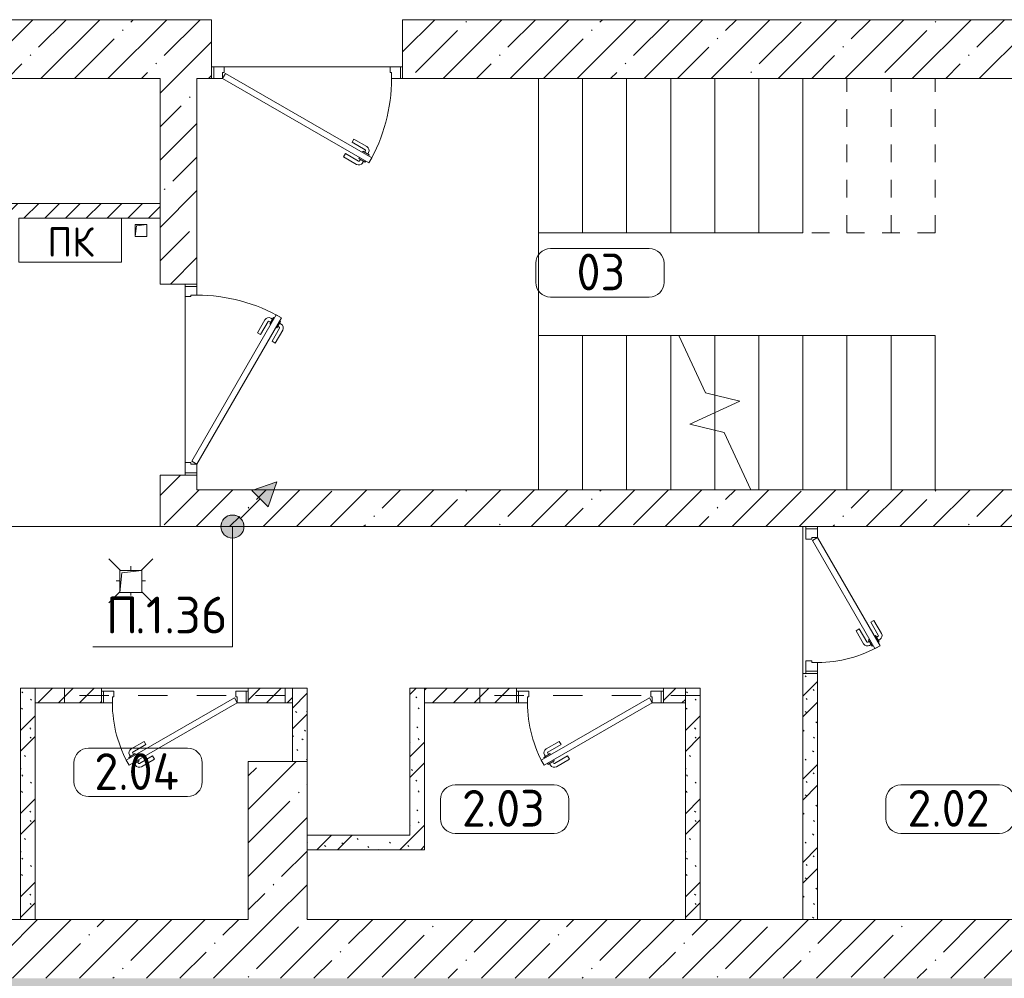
# Model space of a CAD drawing. Header units: millimetres. Extents: x -32229 to 169101, y -13689 to 125138.
# Tile 12 of 202: x -2296 to 4406, y 35975 to 42500. Entities that reach past the tile are written whole.
import ezdxf

# ---------------------------------------------------------------- set-up
doc = ezdxf.new("R2010")
doc.units = ezdxf.units.MM
for name, pattern in [('2_Пунктир_ 0_6 мм', [240, 120, -120]), ('3_ Штрих_ 1 х 1 мм', [400, 200, -200]), ('ADSK_Сверху', [900, 600, -300]), ('Штриховая', [1000, 600, -400])]:
    doc.linetypes.add(name, pattern=pattern)
for name, color, linetype, lineweight in [('A-____-NOTE-TEXT', 5, 'Continuous', 18), ('A-AREA-____-IDEN', 7, 'Continuous', 9), ('A-DETL-____-THIN', 7, 'Continuous', 9), ('A-DOOR-____-MCUT', 7, 'Continuous', 9), ('A-DOOR-____-OTLN', 7, 'Continuous', 18), ('A-DOOR-FRAM-MCUT', 7, 'Continuous', 9), ('A-FLOR-____-OTLN', 7, 'Continuous', 18), ('A-FLOR-____-PATT', 7, 'Continuous', 40), ('A-WALL-____-MCUT', 7, 'Continuous', 40), ('A-WALL-____-PATT', 7, 'Continuous', 40), ('G-____-____-TEXT', 7, 'Continuous', 9), ('I-WALL-____-MCUT', 7, 'Continuous', 40), ('M-EQPM-____-OTLN', 7, 'Continuous', 18), ('P-SANR-FIXT-OTLN', 7, 'Continuous', 18), ('S-BEAM-____-OTLN', 7, 'Continuous', 18), ('S-COLS-____-MCUT', 7, 'Continuous', 40), ('S-COLS-____-OTLN', 7, 'Continuous', 18), ('S-STRS-____-MBND', 7, 'ADSK_Сверху', 18), ('S-STRS-____-OTLN', 7, 'Continuous', 18)]:
    doc.layers.add(name, color=color, linetype=linetype, lineweight=lineweight)
doc.layers.add('A-DETL-____-OTLN', color=7, linetype='Continuous', lineweight=9, true_color=0x00a600)
doc.styles.add('GOST Common', font='GOST_Common.ttf', dxfattribs={"height": 200})
doc.styles.add('GOST Common_5', font='GOST_Common.ttf', dxfattribs={"height": 250})
doc.styles.add('ISOCPEUR', font='isocpeur.ttf', dxfattribs={"height": 250})
pattern_1 = [(45, (0, 0), (-228.0985, 228.0985), []), (45, (228.1, 0), (-228.0985, 228.0985), [403.225, -80.645, 6.706, -73.939])]
pattern_2 = [(45, (0, 0), (-70.71068, 70.71068), [])]
pattern_3 = [(135, (300.56, 377.28), (-565.6854, 6e-14), [10, -790]), (135, (349.8, 474.73), (-565.6854, 6e-14), [10, -790]), (135, (423.93, 473.06), (-565.6854, 6e-14), [10, -790]), (135, (229.92, 447.9), (-565.6854, 6e-14), [10, -790]), (135, (155.08, 447.9), (-565.6854, 6e-14), [10, -790]), (135, (114.9, 369.03), (-565.6854, 6e-14), [10, -790]), (135, (132.43, 285.8), (-565.6854, 6e-14), [10, -790]), (135, (214.66, 322), (-565.6854, 6e-14), [10, -790]), (135, (198.16, 261.88), (-565.6854, 6e-14), [10, -790]), (135, (45.2, 272.9), (-565.6854, 6e-14), [10, -790]), (135, (42.32, 336.16), (-565.6854, 6e-14), [10, -790]), (135, (92.26, 192.24), (-565.6854, 6e-14), [10, -790]), (135, (7.07, 149.2), (-565.6854, 6e-14), [10, -790]), (135, (80.6, 95.1), (-565.6854, 6e-14), [10, -790]), (135, (79.53, 36.94), (-565.6854, 6e-14), [10, -790]), (135, (153.87, 74.56), (-565.6854, 6e-14), [10, -790]), (135, (228.35, 124.8), (-565.6854, 6e-14), [10, -790]), (135, (279.75, 180.4), (-565.6854, 6e-14), [10, -790]), (135, (282.9, 31.63), (-565.6854, 6e-14), [10, -790]), (135, (377.38, 53.45), (-565.6854, 6e-14), [10, -790]), (135, (352.28, 102.7), (-565.6854, 6e-14), [10, -790]), (135, (354.05, 0), (-565.6854, 6e-14), [10, -790]), (135, (553.23, 16.45), (-565.6854, 6e-14), [10, -790]), (135, (542.38, 63.45), (-565.6854, 6e-14), [10, -790]), (135, (536.58, 239.3), (-565.6854, 6e-14), [10, -790]), (135, (475.85, 203.9), (-565.6854, 6e-14), [10, -790]), (135, (475.85, 316.54), (-565.6854, 6e-14), [10, -790]), (135, (520.8, 408.7), (-565.6854, 6e-14), [10, -790]), (135, (551.1, 470.8), (-565.6854, 6e-14), [10, -790]), (135, (235.25, 537.93), (-565.6854, 6e-14), [10, -790]), (135, (407.25, 547.65), (-565.6854, 6e-14), [10, -790]), (135, (94.5, 558.6), (-565.6854, 6e-14), [10, -790]), (135, (46.4, 532.3), (-565.6854, 6e-14), [10, -790]), (135, (85.56, 465.04), (-565.6854, 6e-14), [10, -790]), (135, (355.53, 181.14), (-565.6854, 6e-14), [10, -790]), (135, (362.23, 243.6), (-565.6854, 6e-14), [10, -790]), (135, (413.45, 344.1), (-565.6854, 6e-14), [10, -790]), (135, (286.3, 273.25), (-565.6854, 6e-14), [10, -790]), (135, (423.02, 263.72), (-565.6854, 6e-14), [10, -790]), (135, (162.94, 190.2), (-565.6854, 6e-14), [10, -790]), (135, (470.25, 120.93), (-565.6854, 6e-14), [10, -790]), (135, (484.48, 9.78), (-565.6854, 6e-14), [10, -790]), (45, (0, 212.13), (-565.6854, 0), []), (45, (212.13, 0), (-565.6854, 0), []), (45, (353.55, 0), (-565.6854, 0), []), (45, (0, 353.55), (-565.6854, 0), [])]

# ---------------------------------------------------------------- blocks, each defined once
blk = doc.blocks.new('АР_Дверь однопольная - 1000х2100h_850__Кладовая-4751203--01 ЭМ')
at = {"layer": 'A-DOOR-____-MCUT', "color": 253, "lineweight": 13, "true_color": 0xaaaaaa}
for p, q in [((311.1, 475), (-425, 50)), ((331.1, 440.4), (311.1, 475)), ((-405, 15.4), (331.1, 440.4)), ((-425, 50), (-405, 15.4))]:
    blk.add_line(p, q, dxfattribs=at)
at = {"layer": 'A-DOOR-____-OTLN', "color": 253, "lineweight": 5, "true_color": 0xaaaaaa}
for p, q in [((138.9, 433.3), (227.7, 484.6)), ((285.5, 469.4), (242.2, 444.4)), ((274.6, 463.2), (268.6, 473.6)), ((289.5, 462.5), (285.5, 469.4)), ((151.4, 411.7), (138.9, 433.3)), ((151.4, 411.7), (240.2, 462.9)), ((242.2, 444.4), (246.2, 437.5)), ((253, 450.7), (247, 461.1)), ((270.2, 395.9), (266.2, 402.9)), ((313.5, 420.9), (270.2, 395.9)), ((281, 402.2), (287, 391.8)), ((302.6, 414.7), (308.7, 404.3)), ((309.5, 427.9), (313.5, 420.9)), ((196.4, 333.7), (285.2, 385)), ((208.9, 312.1), (297.7, 363.3)), ((196.4, 333.7), (208.9, 312.1))]:
    blk.add_line(p, q, dxfattribs=at)
for centre, radius, start, end in [((242.7, 458.6), 30, 30, 120), ((-425, 50), 850, 360, 30), ((242.7, 458.6), 4.99, 30, 120), ((282.7, 389.3), 30, 300, 30), ((282.7, 389.3), 4.99, 300, 30)]:
    blk.add_arc(centre, radius, start, end, dxfattribs=at)
at = {"layer": 'A-DOOR-FRAM-MCUT', "color": 253, "lineweight": 13, "true_color": 0xaaaaaa}
for p, q in [((-485, 50), (-500, 50)), ((-425, 50), (-485, 50)), ((-485, 50), (-485, -30)), ((-425, 10), (-425, 50)), ((-415, 10), (-425, 10)), ((-415, -30), (-415, 10)), ((425, 10), (415, 10)), ((415, 10), (415, -30)), ((485, 50), (425, 50)), ((425, 50), (425, 10)), ((485, -30), (485, 50)), ((485, 50), (500, 50)), ((-485, -30), (-500, -30)), ((-485, -30), (-415, -30)), ((415, -30), (485, -30)), ((485, -30), (500, -30))]:
    blk.add_line(p, q, dxfattribs=at)
blk = doc.blocks.new('АР_Дверь однопольная - 1000х2100h_850__Кладовая-7382982--01 ЭМ')
at = {"layer": 'A-DOOR-____-MCUT', "color": 253, "lineweight": 13, "true_color": 0xaaaaaa}
for p, q in [((311.1, 475), (-425, 50)), ((331.1, 440.4), (311.1, 475)), ((-405, 15.4), (331.1, 440.4)), ((-425, 50), (-405, 15.4))]:
    blk.add_line(p, q, dxfattribs=at)
at = {"layer": 'A-DOOR-____-OTLN', "color": 253, "lineweight": 5, "true_color": 0xaaaaaa}
for p, q in [((138.9, 433.3), (227.7, 484.6)), ((285.5, 469.4), (242.2, 444.4)), ((274.6, 463.2), (268.6, 473.6)), ((289.5, 462.5), (285.5, 469.4)), ((151.4, 411.7), (138.9, 433.3)), ((151.4, 411.7), (240.2, 462.9)), ((242.2, 444.4), (246.2, 437.5)), ((253, 450.7), (247, 461.1)), ((270.2, 395.9), (266.2, 402.9)), ((313.5, 420.9), (270.2, 395.9)), ((281, 402.2), (287, 391.8)), ((302.6, 414.7), (308.7, 404.3)), ((309.5, 427.9), (313.5, 420.9)), ((196.4, 333.7), (285.2, 385)), ((208.9, 312.1), (297.7, 363.3)), ((196.4, 333.7), (208.9, 312.1))]:
    blk.add_line(p, q, dxfattribs=at)
for centre, radius, start, end in [((242.7, 458.6), 30, 30, 120), ((-425, 50), 850, 360, 30), ((242.7, 458.6), 4.99, 30, 120), ((282.7, 389.3), 30, 300, 30), ((282.7, 389.3), 4.99, 300, 30)]:
    blk.add_arc(centre, radius, start, end, dxfattribs=at)
at = {"layer": 'A-DOOR-FRAM-MCUT', "color": 253, "lineweight": 13, "true_color": 0xaaaaaa}
for p, q in [((-485, 50), (-500, 50)), ((-425, 50), (-485, 50)), ((-485, 50), (-485, -30)), ((-425, 10), (-425, 50)), ((-415, 10), (-425, 10)), ((-415, -30), (-415, 10)), ((425, 10), (415, 10)), ((415, 10), (415, -30)), ((485, 50), (425, 50)), ((425, 50), (425, 10)), ((485, -30), (485, 50)), ((485, 50), (500, 50)), ((-485, -30), (-500, -30)), ((-485, -30), (-415, -30)), ((415, -30), (485, -30)), ((485, -30), (500, -30))]:
    blk.add_line(p, q, dxfattribs=at)
blk = doc.blocks.new('АР_Канал вертикальный прямоугольный - ПК-3224475--01 ЭМ')
at = {"layer": 'M-EQPM-____-OTLN', "color": 253, "lineweight": 13, "true_color": 0xaaaaaa}
for p, q in [((350, 150), (-350, 150)), ((-350, 150), (-350, -150)), ((-350, -150), (-350, 150)), ((-350, 150), (350, 150)), ((350, -150), (350, 150)), ((350, 150), (350, -150)), ((-350, -150), (350, -150)), ((350, -150), (-350, -150))]:
    blk.add_line(p, q, dxfattribs=at)
blk = doc.blocks.new('АР_Канал вертикальный прямоугольный - ВК-5403405--01 ЭМ')
at = {"layer": 'M-EQPM-____-OTLN', "color": 253, "lineweight": 13, "true_color": 0xaaaaaa}
for p, q in [((75, 75), (-75, 75)), ((-75, 75), (-75, -75)), ((75, 75), (-75, 75)), ((-75, 75), (-75, -75)), ((-75, -75), (-75, 75)), ((-75, 75), (75, 75)), ((-60, 60), (75, 75)), ((-60, 60), (75, 75)), ((75, -75), (75, 75)), ((75, 75), (75, -75)), ((-75, -75), (-60, 60)), ((-75, -75), (-60, 60)), ((-75, -75), (75, -75)), ((75, -75), (-75, -75))]:
    blk.add_line(p, q, dxfattribs=at)
blk = doc.blocks.new('АР_Дверь однопольная - 1300х2100h_лест__лифт_ холл-4828648--01 ЭМ')
at = {"layer": 'A-DOOR-____-MCUT', "color": 253, "lineweight": 13, "true_color": 0xaaaaaa}
for p, q in [((-420.9, 775), (-440.9, 740.4)), ((-440.9, 740.4), (555, 165.4)), ((575, 200), (-420.9, 775)), ((555, 165.4), (575, 200))]:
    blk.add_line(p, q, dxfattribs=at)
at = {"layer": 'A-DOOR-____-OTLN', "color": 253, "lineweight": 5, "true_color": 0xaaaaaa}
for p, q in [((-399.3, 762.5), (-395.3, 769.4)), ((-395.3, 769.4), (-352, 744.4)), ((-384.5, 763.2), (-378.4, 773.6)), ((-362.8, 750.7), (-356.8, 761.1)), ((-352, 744.4), (-356, 737.5)), ((-261.2, 711.7), (-350, 762.9)), ((-248.7, 733.3), (-337.5, 784.6)), ((-419.3, 727.9), (-423.3, 720.9)), ((-423.3, 720.9), (-380, 695.9)), ((-412.5, 714.7), (-418.5, 704.3)), ((-390.8, 702.2), (-396.8, 691.8)), ((-306.2, 633.7), (-395, 685)), ((-380, 695.9), (-376, 702.9)), ((-261.2, 711.7), (-248.7, 733.3)), ((-318.7, 612.1), (-407.5, 663.3)), ((-306.2, 633.7), (-318.7, 612.1))]:
    blk.add_line(p, q, dxfattribs=at)
for centre, radius, start, end in [((575, 200), 1150, 150, 180), ((-352.5, 758.6), 30, 60, 150), ((-352.5, 758.6), 4.99, 60, 150), ((-392.5, 689.3), 30, 150, 240), ((-392.5, 689.3), 4.99, 150, 240)]:
    blk.add_arc(centre, radius, start, end, dxfattribs=at)
at = {"layer": 'A-DOOR-FRAM-MCUT', "color": 253, "lineweight": 13, "true_color": 0xaaaaaa}
for p, q in [((-635, 200), (-650, 200)), ((-575, 200), (-635, 200)), ((-635, 200), (-635, 120)), ((-575, 160), (-575, 200)), ((-565, 160), (-575, 160)), ((-565, 120), (-565, 160)), ((575, 160), (565, 160)), ((565, 160), (565, 120)), ((635, 200), (575, 200)), ((575, 200), (575, 160)), ((635, 120), (635, 200)), ((635, 200), (650, 200)), ((-635, 120), (-650, 120)), ((-635, 120), (-565, 120)), ((565, 120), (635, 120)), ((635, 120), (650, 120))]:
    blk.add_line(p, q, dxfattribs=at)
blk = doc.blocks.new('АР_Дверь однопольная - 1300х2100h_лест__лифт_ холл-4751208--01 ЭМ')
at = {"layer": 'A-DOOR-____-MCUT', "color": 253, "lineweight": 13, "true_color": 0xaaaaaa}
for p, q in [((-420.9, 700), (-440.9, 665.4)), ((575, 125), (-420.9, 700)), ((-440.9, 665.4), (555, 90.4)), ((555, 90.4), (575, 125))]:
    blk.add_line(p, q, dxfattribs=at)
at = {"layer": 'A-DOOR-____-OTLN', "color": 253, "lineweight": 5, "true_color": 0xaaaaaa}
for p, q in [((-399.3, 687.5), (-395.3, 694.4)), ((-395.3, 694.4), (-352, 669.4)), ((-384.5, 688.2), (-378.4, 698.6)), ((-362.8, 675.7), (-356.8, 686.1)), ((-261.2, 636.7), (-350, 687.9)), ((-248.7, 658.3), (-337.5, 709.6)), ((-419.3, 652.9), (-423.3, 645.9)), ((-423.3, 645.9), (-380, 620.9)), ((-412.5, 639.7), (-418.5, 629.3)), ((-390.8, 627.2), (-396.8, 616.8)), ((-306.2, 558.7), (-395, 610)), ((-380, 620.9), (-376, 627.9)), ((-352, 669.4), (-356, 662.5)), ((-261.2, 636.7), (-248.7, 658.3)), ((-318.7, 537.1), (-407.5, 588.3)), ((-306.2, 558.7), (-318.7, 537.1))]:
    blk.add_line(p, q, dxfattribs=at)
for centre, radius, start, end in [((575, 125), 1150, 150, 180), ((-352.5, 683.6), 30, 60, 150), ((-352.5, 683.6), 4.99, 60, 150), ((-392.5, 614.3), 30, 150, 240), ((-392.5, 614.3), 4.99, 150, 240)]:
    blk.add_arc(centre, radius, start, end, dxfattribs=at)
at = {"layer": 'A-DOOR-FRAM-MCUT', "color": 253, "lineweight": 13, "true_color": 0xaaaaaa}
for p, q in [((-635, 125), (-650, 125)), ((-575, 125), (-635, 125)), ((-635, 125), (-635, 45)), ((-575, 85), (-575, 125)), ((-565, 85), (-575, 85)), ((-565, 45), (-565, 85)), ((575, 85), (565, 85)), ((565, 85), (565, 45)), ((635, 125), (575, 125)), ((575, 125), (575, 85)), ((635, 45), (635, 125)), ((635, 125), (650, 125)), ((-635, 45), (-650, 45)), ((-635, 45), (-565, 45)), ((565, 45), (635, 45)), ((635, 45), (650, 45))]:
    blk.add_line(p, q, dxfattribs=at)
blk = doc.blocks.new('АР_Канал вертикальный прямоугольный - АПТ-5386077--01 ЭМ')
at = {"layer": 'M-EQPM-____-OTLN', "color": 253, "lineweight": 13, "true_color": 0xaaaaaa}
for p, q in [((40, 40), (-40, 40)), ((-40, 40), (-40, -40)), ((40, 40), (-40, 40)), ((-40, 40), (-40, -40)), ((-40, -40), (-40, 40)), ((-40, 40), (40, 40)), ((-40, -40), (-32, 32)), ((-40, -40), (-32, 32)), ((-32, 32), (40, 40)), ((-32, 32), (40, 40)), ((40, -40), (40, 40)), ((40, 40), (40, -40)), ((-40, -40), (40, -40)), ((40, -40), (-40, -40))]:
    blk.add_line(p, q, dxfattribs=at)
blk = doc.blocks.new('АР_Трап - 100-100-V65--01 ЭМ')
at = {"layer": 'P-SANR-FIXT-OTLN', "color": 253, "lineweight": 13, "true_color": 0xaaaaaa}
for p, q in [((-70, 70), (-150, 150)), ((70, 70), (150, 150)), ((0, 70), (0, 100)), ((-100, 0), (-75, 0)), ((75, 0), (100, 0)), ((-75, -75), (-150, -150)), ((0, -100), (0, -80)), ((75, -75), (150, -150))]:
    blk.add_line(p, q, dxfattribs=at)
blk = doc.blocks.new('АР_Перемычка - 100_Уx1_75x5__250-250-6683530--01 ЭМ')
at = {"layer": 'S-BEAM-____-OTLN', "color": 9, "linetype": '3_ Штрих_ 1 х 1 мм', "lineweight": 15, "true_color": 0xc4c4c4}
for p, q in [((-750, 50), (-750, -50)), ((750, 50), (750, -50)), ((-750, 0), (750, 0))]:
    blk.add_line(p, q, dxfattribs=at)
blk = doc.blocks.new('Наметкина 10_РД_АР_П_отсоединено_rvt-1--01 ЭМ')
at = {"layer": 'A-FLOR-____-PATT', "lineweight": 5, "true_color": 0xaaaaaa}
h = blk.add_hatch(dxfattribs=at)
h.set_pattern_fill('FP_1', color=253, style=0, pattern_type=2)
h.set_pattern_definition(pattern_1)
h.paths.add_polyline_path([(4524.4, 28050), (16035.3, 28050), (16035.3, 35975), (-15864.7, 35975), (-15864.7, 28050), (-3500.5, 28050)])
at = {"layer": 'A-WALL-____-PATT', "lineweight": 5, "true_color": 0xaaaaaa}
h = blk.add_hatch(dxfattribs=at)
h.set_pattern_fill('FP_1', color=253, style=0, pattern_type=2)
h.set_pattern_definition(pattern_1)
h.paths.add_polyline_path([(4985.3, 42100), (5035.3, 42100), (5035.3, 42500), (4805.3, 42500), (4805.3, 42100)])
h.paths.add_polyline_path([(-5229, 42100), (-989.7, 42100), (-989.7, 42500), (-5514.7, 42500), (-5514.7, 42100)])
h.paths.add_polyline_path([(4605.3, 42100), (4605.3, 42500), (310.3, 42500), (310.3, 42100), (4524.4, 42100)])
h = blk.add_hatch(dxfattribs=at)
h.set_pattern_fill('FP_1', color=253, style=0, pattern_type=2)
h.set_pattern_definition(pattern_1)
h.paths.add_polyline_path([(-1339.7, 39300), (-1089.7, 39300), (-1089.7, 39400), (-1339.7, 39400), (-1339.7, 39310.2)])
h.paths.add_polyline_path([(-1089.7, 40700), (-1089.7, 42100), (-1339.7, 42100), (-1339.7, 40700)])
h = blk.add_hatch(dxfattribs=at)
h.set_pattern_fill('FP_8', color=253, style=0, pattern_type=2)
h.set_pattern_definition(pattern_2)
h.paths.add_polyline_path([(-2101.7, 41150), (-1339.7, 41150), (-1339.7, 41250), (-2639.7, 41250), (-2639.7, 41150), (-2301.6, 41150)])
h = blk.add_hatch(dxfattribs=at)
h.set_pattern_fill('FP_1', color=253, style=0, pattern_type=2)
h.set_pattern_definition(pattern_1)
h.paths.add_polyline_path([(4524.4, 39050), (5035.3, 39050), (5035.3, 39300), (-1339.7, 39300), (-1339.7, 39050), (3135.3, 39050)])
h = blk.add_hatch(dxfattribs=at)
h.set_pattern_fill('FP_6', color=253, style=0, pattern_type=2)
h.set_pattern_definition(pattern_3)
h.paths.add_polyline_path([(3135.3, 36375), (3135.3, 38050), (3035.3, 38050), (3035.3, 36375)])
h = blk.add_hatch(dxfattribs=at)
h.set_pattern_fill('FP_6', color=253, style=0, pattern_type=2)
h.set_pattern_definition(pattern_3)
h.paths.add_polyline_path([(-2189.7, 36375), (-2189.7, 37950), (-2289.7, 37950), (-2289.7, 36375)])
h = blk.add_hatch(dxfattribs=at)
h.set_pattern_fill('FP_8', color=253, style=0, pattern_type=2)
h.set_pattern_definition(pattern_2)
h.paths.add_polyline_path([(-1739.7, 37850), (-1739.7, 37950), (-2189.7, 37950), (-2189.7, 37850)])
h.paths.add_polyline_path([(-439.7, 37850), (-439.7, 37950), (-739.7, 37950), (-739.7, 37850)])
h = blk.add_hatch(dxfattribs=at)
h.set_pattern_fill('FP_6', color=253, style=0, pattern_type=2)
h.set_pattern_definition(pattern_3)
h.paths.add_polyline_path([(-339.7, 37450), (-339.7, 37950), (-439.7, 37950), (-439.7, 37450)])
h = blk.add_hatch(dxfattribs=at)
h.set_pattern_fill('FP_6', color=253, style=0, pattern_type=2)
h.set_pattern_definition(pattern_3)
h.paths.add_polyline_path([(460.3, 36850), (460.3, 37950), (360.3, 37950), (360.3, 36850)])
h = blk.add_hatch(dxfattribs=at)
h.set_pattern_fill('FP_8', color=253, style=0, pattern_type=2)
h.set_pattern_definition(pattern_2)
h.paths.add_polyline_path([(1085.3, 37850), (1085.3, 37950), (460.3, 37950), (460.3, 37850), (512, 37850)])
h.paths.add_polyline_path([(2235.3, 37850), (2235.3, 37950), (2085.3, 37950), (2085.3, 37850)])
h = blk.add_hatch(dxfattribs=at)
h.set_pattern_fill('FP_6', color=253, style=0, pattern_type=2)
h.set_pattern_definition(pattern_3)
h.paths.add_polyline_path([(2235.3, 36375), (2335.3, 36375), (2335.3, 37950), (2235.3, 37950), (2235.3, 36850)])
h = blk.add_hatch(dxfattribs=at)
h.set_pattern_fill('FP_6', color=253, style=0, pattern_type=2)
h.set_pattern_definition(pattern_3)
h.paths.add_polyline_path([(-339.7, 36850), (360.3, 36850), (360.3, 36950), (-339.7, 36950)])
h = blk.add_hatch(dxfattribs=at)
h.set_pattern_fill('FP_1', color=253, style=0, pattern_type=2)
h.set_pattern_definition(pattern_1)
h.paths.add_polyline_path([(4524.4, 35975), (5035.3, 35975), (5035.3, 36375), (-13164.7, 36375), (-13164.7, 35975), (-3500.5, 35975)])
at = {"layer": 'S-COLS-____-OTLN', "lineweight": 5, "true_color": 0xaaaaaa}
h = blk.add_hatch(dxfattribs=at)
h.set_pattern_fill('FP_1', color=253, style=0, pattern_type=2)
h.set_pattern_definition(pattern_1)
h.paths.add_polyline_path([(-339.7, 36375), (-339.7, 37450), (-739.7, 37450), (-739.7, 36375)])
at = {"layer": 'A-FLOR-____-OTLN', "color": 253, "lineweight": 13, "true_color": 0xaaaaaa}
for p, q in [((-974.7, 42180), (-989.7, 42180)), ((-989.7, 42180), (-974.7, 42180)), ((225.3, 42180), (-904.7, 42180)), ((-904.7, 42180), (225.3, 42180)), ((310.3, 42180), (295.3, 42180)), ((295.3, 42180), (310.3, 42180)), ((1235.3, 40350), (1235.3, 42100)), ((-1169.7, 40700), (-1169.7, 40685)), ((-1169.7, 40685), (-1169.7, 40700)), ((-1169.7, 40615), (-1169.7, 39485)), ((-1169.7, 39485), (-1169.7, 40615)), ((-1169.7, 39415), (-1169.7, 39400)), ((-1169.7, 39400), (-1169.7, 39415)), ((3035.3, 39050), (3035.3, 38050)), ((3035.3, 38050), (3035.3, 39050)), ((-739.7, 37950), (-1739.7, 37950)), ((-1739.7, 37950), (-739.7, 37950)), ((2085.3, 37950), (1085.3, 37950)), ((1085.3, 37950), (2085.3, 37950))]:
    blk.add_line(p, q, dxfattribs=at)
at = {"layer": 'A-WALL-____-MCUT', "color": 253, "lineweight": 13, "true_color": 0xaaaaaa}
for p, q in [((-989.7, 42500), (-5514.7, 42500)), ((-989.7, 42100), (-989.7, 42500)), ((4605.3, 42500), (310.3, 42500)), ((310.3, 42500), (310.3, 42100)), ((-5114.7, 42100), (-1339.7, 42100)), ((-1339.7, 42100), (-1339.7, 40700)), ((-1089.7, 42100), (-989.7, 42100)), ((-1089.7, 40700), (-1089.7, 42100)), ((310.3, 42100), (4605.3, 42100)), ((-1339.7, 40700), (-1089.7, 40700)), ((-1339.7, 39400), (-1339.7, 39300)), ((-1089.7, 39400), (-1339.7, 39400)), ((-1089.7, 39300), (-1089.7, 39400)), ((-1339.7, 39300), (-1339.7, 39050)), ((4815.3, 39300), (-1089.7, 39300)), ((-1339.7, 39050), (5035.3, 39050)), ((-739.7, 36375), (-5114.7, 36375)), ((5035.3, 36375), (-339.7, 36375))]:
    blk.add_line(p, q, dxfattribs=at)
at = {"layer": 'A-WALL-____-MCUT', "color": 253, "lineweight": 15, "true_color": 0xaaaaaa}
for p, q in [((-2189.7, 37950), (-2189.7, 37850)), ((460.3, 37950), (460.3, 37850))]:
    blk.add_line(p, q, dxfattribs=at)
at = {"layer": 'I-WALL-____-MCUT', "color": 253, "lineweight": 13, "true_color": 0xaaaaaa}
for p, q in [((-1339.7, 41250), (-2639.7, 41250)), ((-1339.7, 41150), (-1339.7, 41250)), ((-1601.6, 41150), (-1339.7, 41150)), ((3035.3, 38050), (3035.3, 36375)), ((3135.3, 38050), (3035.3, 38050)), ((3135.3, 36375), (3135.3, 38050)), ((-2289.7, 37950), (-2289.7, 36375)), ((-2189.7, 37950), (-2289.7, 37950)), ((-1739.7, 37950), (-2189.7, 37950)), ((-1739.7, 37850), (-1739.7, 37950)), ((-439.7, 37950), (-739.7, 37950)), ((-739.7, 37950), (-739.7, 37850)), ((-439.7, 37850), (-439.7, 37950)), ((-439.7, 37950), (-439.7, 37450)), ((-339.7, 37950), (-439.7, 37950)), ((-339.7, 37450), (-339.7, 37950)), ((360.3, 37950), (360.3, 36950)), ((460.3, 37950), (360.3, 37950)), ((1085.3, 37950), (460.3, 37950)), ((1085.3, 37850), (1085.3, 37950)), ((2235.3, 37950), (2085.3, 37950)), ((2085.3, 37950), (2085.3, 37850)), ((2235.3, 37850), (2235.3, 37950)), ((2235.3, 37950), (2235.3, 36375)), ((2335.3, 37950), (2235.3, 37950)), ((2335.3, 36375), (2335.3, 37950)), ((-2189.7, 37850), (-1739.7, 37850)), ((-2189.7, 36375), (-2189.7, 37850)), ((-739.7, 37850), (-439.7, 37850)), ((460.3, 36850), (460.3, 37850)), ((460.3, 37850), (1085.3, 37850)), ((2085.3, 37850), (2235.3, 37850)), ((-439.7, 37450), (-339.7, 37450)), ((360.3, 36950), (-339.7, 36950)), ((-339.7, 36950), (-339.7, 36850)), ((-339.7, 36850), (360.3, 36850)), ((360.3, 36850), (460.3, 36850)), ((-2289.7, 36375), (-2189.7, 36375)), ((2235.3, 36375), (2335.3, 36375)), ((3035.3, 36375), (3135.3, 36375))]:
    blk.add_line(p, q, dxfattribs=at)
at = {"layer": 'S-COLS-____-MCUT', "color": 253, "lineweight": 15, "true_color": 0xaaaaaa}
for p, q in [((-339.7, 37450), (-739.7, 37450)), ((-739.7, 37450), (-739.7, 36375)), ((-339.7, 36375), (-339.7, 37450))]:
    blk.add_line(p, q, dxfattribs=at)
at = {"layer": 'S-STRS-____-MBND', "color": 253, "linetype": '2_Пунктир_ 0_6 мм', "lineweight": 13, "true_color": 0xaaaaaa}
for p, q in [((1235.3, 41050), (1235.3, 42100)), ((3935.3, 42100), (1235.3, 42100)), ((1535.3, 41050), (1535.3, 42100)), ((1535.3, 41050), (1535.3, 42100)), ((1835.3, 41050), (1835.3, 42100)), ((1835.3, 41050), (1835.3, 42100)), ((2135.3, 41050), (2135.3, 42100)), ((2135.3, 41050), (2135.3, 42100)), ((2435.3, 41050), (2435.3, 42100)), ((2435.3, 41050), (2435.3, 42100)), ((2735.3, 41050), (2735.3, 42100)), ((2735.3, 41050), (2735.3, 42100)), ((3035.3, 41050), (3035.3, 42100)), ((3035.3, 41050), (3035.3, 42100)), ((3335.3, 41050), (3335.3, 42100)), ((3335.3, 41050), (3335.3, 42100)), ((3635.3, 41050), (3635.3, 42100)), ((3635.3, 41050), (3635.3, 42100)), ((3935.3, 41050), (3935.3, 42100)), ((3935.3, 41050), (3935.3, 42100)), ((3935.3, 41050), (1235.3, 41050)), ((2190.5, 40350), (3935.3, 40350)), ((2435.3, 40350), (2435.3, 39945.5)), ((2435.3, 40350), (2435.3, 39945.5)), ((2735.3, 40350), (2735.3, 39300)), ((2735.3, 40350), (2735.3, 39300)), ((3035.3, 40350), (3035.3, 39300)), ((3035.3, 40350), (3035.3, 39300)), ((3335.3, 40350), (3335.3, 39300)), ((3335.3, 40350), (3335.3, 39300)), ((3635.3, 40350), (3635.3, 39300)), ((3635.3, 40350), (3635.3, 39300)), ((3935.3, 40350), (3935.3, 39300)), ((2435.3, 39825), (2435.3, 39704.5)), ((2435.3, 39825), (2435.3, 39704.5)), ((2735.3, 39300), (3935.3, 39300))]:
    blk.add_line(p, q, dxfattribs=at)
at = {"layer": 'S-STRS-____-MBND', "color": 253, "linetype": 'Continuous', "lineweight": 13, "true_color": 0xaaaaaa}
for p, q in [((2371.9, 39961), (2190.5, 40350)), ((2605.2, 39904.2), (2371.9, 39961)), ((2265.4, 39745.8), (2605.2, 39904.2)), ((2498.7, 39689.1), (2265.4, 39745.8)), ((2680.1, 39300), (2498.7, 39689.1))]:
    blk.add_line(p, q, dxfattribs=at)
at = {"layer": 'S-STRS-____-OTLN', "color": 253, "lineweight": 13, "true_color": 0xaaaaaa}
for p, q in [((1235.3, 41050), (1235.3, 42100)), ((1535.3, 41050), (1535.3, 42100)), ((1835.3, 41050), (1835.3, 42100)), ((2135.3, 41050), (2135.3, 42100)), ((2435.3, 41050), (2435.3, 42100)), ((2735.3, 41050), (2735.3, 42100)), ((3035.3, 41050), (3035.3, 42100)), ((1535.3, 41050), (1235.3, 41050)), ((1835.3, 41050), (1535.3, 41050)), ((2135.3, 41050), (1835.3, 41050)), ((2435.3, 41050), (2135.3, 41050)), ((2735.3, 41050), (2435.3, 41050)), ((3035.3, 41050), (2735.3, 41050)), ((1235.3, 40350), (1235.3, 39300)), ((1235.3, 40350), (1535.3, 40350)), ((1535.3, 40350), (1835.3, 40350)), ((1535.3, 40350), (1535.3, 39300)), ((1835.3, 40350), (2135.3, 40350)), ((1835.3, 40350), (1835.3, 39300)), ((2135.3, 40350), (2190.5, 40350)), ((2135.3, 40350), (2135.3, 39300)), ((2190.5, 40350), (2435.3, 40350)), ((2435.3, 40350), (2735.3, 40350)), ((2435.3, 40350), (2435.3, 39945.5)), ((2735.3, 40350), (3035.3, 40350)), ((2735.3, 40350), (2735.3, 39300)), ((3035.3, 40350), (3335.3, 40350)), ((3035.3, 40350), (3035.3, 39300)), ((3335.3, 40350), (3635.3, 40350)), ((3335.3, 40350), (3335.3, 39300)), ((3635.3, 40350), (3935.3, 40350)), ((3635.3, 40350), (3635.3, 39300)), ((3935.3, 40350), (3935.3, 39300)), ((2435.3, 39945.5), (2435.3, 39825)), ((2435.3, 39825), (2435.3, 39704.5)), ((2435.3, 39704.5), (2435.3, 39300))]:
    blk.add_line(p, q, dxfattribs=at)
at = {"layer": 'S-STRS-____-OTLN', "color": 253, "linetype": 'Штриховая', "lineweight": 13, "true_color": 0xaaaaaa}
for p, q in [((1535.3, 41050), (1535.3, 42100)), ((1835.3, 41050), (1835.3, 42100)), ((2135.3, 41050), (2135.3, 42100)), ((2435.3, 41050), (2435.3, 42100)), ((2735.3, 41050), (2735.3, 42100)), ((3035.3, 41050), (3035.3, 42100)), ((1235.3, 40350), (1235.3, 39300)), ((1535.3, 40350), (1535.3, 39300)), ((1835.3, 40350), (1835.3, 39300)), ((2135.3, 40350), (2135.3, 39300)), ((2435.3, 40350), (2435.3, 39945.5)), ((2735.3, 40350), (2735.3, 39300)), ((3035.3, 40350), (3035.3, 39300)), ((3335.3, 40350), (3335.3, 39300)), ((3635.3, 40350), (3635.3, 39300)), ((2435.3, 39945.5), (2435.3, 39825)), ((2435.3, 39825), (2435.3, 39704.5)), ((2435.3, 39704.5), (2435.3, 39300))]:
    blk.add_line(p, q, dxfattribs=at)
at = {"layer": 'A-DOOR-____-OTLN', "color": 253, "lineweight": 13, "true_color": 0xaaaaaa}
for name, p, rotation in [('АР_Дверь однопольная - 1300х2100h_лест__лифт_ холл-4828648--01 ЭМ', (-339.7, 42300), 180), ('АР_Дверь однопольная - 1300х2100h_лест__лифт_ холл-4751208--01 ЭМ', (-1214.7, 40050), 269.9999999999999), ('АР_Дверь однопольная - 1000х2100h_850__Кладовая-7382982--01 ЭМ', (3085.3, 38550), 269.9999999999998), ('АР_Дверь однопольная - 1000х2100h_850__Кладовая-4751203--01 ЭМ', (-1239.7, 37900), 180), ('АР_Дверь однопольная - 1000х2100h_850__Кладовая-4751203--01 ЭМ', (1585.3, 37900), 180)]:
    blk.add_blockref(name, p, dxfattribs=dict(at, rotation=rotation))
at = {"layer": 'M-EQPM-____-OTLN', "color": 253, "lineweight": 13, "true_color": 0xaaaaaa}
for name, p in [('АР_Канал вертикальный прямоугольный - ПК-3224475--01 ЭМ', (-1951.6, 41000)), ('АР_Канал вертикальный прямоугольный - АПТ-5386077--01 ЭМ', (-1469.7, 41065)), ('АР_Канал вертикальный прямоугольный - ВК-5403405--01 ЭМ', (-1539.7, 38675))]:
    blk.add_blockref(name, p, dxfattribs=at)
at = {"layer": 'P-SANR-FIXT-OTLN', "color": 253, "lineweight": 13, "true_color": 0xaaaaaa}
blk.add_blockref('АР_Трап - 100-100-V65--01 ЭМ', (-1539.7, 38680), dxfattribs=at)
at = {"layer": 'S-BEAM-____-OTLN', "color": 253, "lineweight": 13, "true_color": 0xaaaaaa, "rotation": 180}
for p in [(-1239.7, 37900), (1585.3, 37900)]:
    blk.add_blockref('АР_Перемычка - 100_Уx1_75x5__250-250-6683530--01 ЭМ', p, dxfattribs=at)
at = {"layer": 'A-____-NOTE-TEXT', "color": 253, "lineweight": 5, "true_color": 0xaaaaaa, "insert": (-2106.8, 41087.2), "char_height": 200, "width": 384.81, "attachment_point": 1, "style": 'GOST Common'}
blk.add_mtext('ПК', dxfattribs=at)
blk = doc.blocks.new('Марка помещения 2 - Марка помещения 2-1605974--01 ЭМ')
at = {"layer": 'A-AREA-____-IDEN', "color": 253, "true_color": 0xaaaaaa}
for p, q in [((-1.797, 0.841), (1.569, 0.841)), ((-2.297, -0.309), (-2.297, 0.341)), ((2.069, 0.341), (2.069, -0.309)), ((1.569, -0.809), (-1.797, -0.809))]:
    blk.add_line(p, q, dxfattribs=at)
for centre, start, end in [((-1.797, 0.341), 90, 180), ((1.569, 0.341), 0, 90), ((-1.797, -0.309), 180, 270), ((1.569, -0.309), 270, 360)]:
    blk.add_arc(centre, 0.5, start, end, dxfattribs=at)
blk = doc.blocks.new('УГО Выше ниже синее _ 2020 - УГО Выше ниже синее _ 2020-V121--01 ЭМ')
at = {"layer": 'A-____-NOTE-TEXT', "lineweight": 9, "true_color": 0x0000ff}
h = blk.add_hatch(color=5, dxfattribs=at)
edge = h.paths.add_edge_path()
edge.add_arc((0, 0), 0.392, 270, 450)
edge.add_arc((0, 0), 0.392, 90, 270)
blk.add_hatch(color=5, dxfattribs=at).paths.add_polyline_path([(0.668, -1.215), (1.225, -0.658), (1.517, -1.508)])
at = {"layer": 'A-____-NOTE-TEXT', "lineweight": 9}
for p, q in [((0.277, -0.277), (0.941, -0.941)), ((1.225, -0.658), (0.668, -1.215)), ((1.517, -1.508), (1.225, -0.658)), ((0.668, -1.215), (1.517, -1.508))]:
    blk.add_line(p, q, dxfattribs=at)
blk.add_circle((0, 0), 0.392, dxfattribs=at)
for start, end in [(90, 270), (270, 90)]:
    blk.add_arc((0, 0), 0.392, start, end, dxfattribs=at)

msp = doc.modelspace()

# ---------------------------------------------------------------- linework, layer by layer
at = {"layer": 'A-DETL-____-OTLN', "color": 5, "true_color": 0x0000ff}
msp.add_line((-847.4, 39050), (-10406.1, 39050), dxfattribs=at)
at = {"layer": 'A-DETL-____-THIN'}
for p, q in [((-847.4, 39050), (-847.4, 38231.1)), ((-847.4, 38231.1), (-1796.8, 38231.1))]:
    msp.add_line(p, q, dxfattribs=at)

# ---------------------------------------------------------------- block references
at = {"lineweight": 5}
msp.add_blockref('Наметкина 10_РД_АР_П_отсоединено_rvt-1--01 ЭМ', (0, 0), dxfattribs=at)
at = {"layer": 'A-____-NOTE-TEXT', "lineweight": 9, "xscale": 200, "yscale": 200, "zscale": 200, "rotation": 89.99999999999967}
msp.add_blockref('УГО Выше ниже синее _ 2020 - УГО Выше ниже синее _ 2020-V121--01 ЭМ', (-847.4, 39050), dxfattribs=at)
at = {"layer": 'A-AREA-____-IDEN', "color": 253, "true_color": 0xaaaaaa, "xscale": 199.9999999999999, "yscale": 199.9999999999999, "zscale": 199.9999999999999}
for p in [(1676, 40773.9), (-1466.9, 37373.5), (1027.8, 37123.3), (4060.1, 37123.3)]:
    msp.add_blockref('Марка помещения 2 - Марка помещения 2-1605974--01 ЭМ', p, dxfattribs=at)

# ---------------------------------------------------------------- texts
at = {"layer": 'A-AREA-____-IDEN', "color": 253, "true_color": 0xaaaaaa, "char_height": 250, "attachment_point": 1, "style": 'GOST Common_5'}
for s, insert, width in [('03', (1494.5, 40907.7), 448.945), ('2.04', (-1787.4, 37507.2), 785.654), ('2.03', (714.3, 37257.1), 769.62), ('2.02', (3746.6, 37257), 769.62)]:
    msp.add_mtext(s, dxfattribs=dict(at, insert=insert, width=width))
at = {"layer": 'G-____-____-TEXT', "char_height": 250, "attachment_point": 1, "style": 'ISOCPEUR'}
for s, insert, width in [('\\fISOCPEUR|b0|i0|c204|p34|;П', (-1709.1, 38572.7), 240.506), ('.1.36', (-1510.7, 38572.7), 1138.396)]:
    msp.add_mtext(s, dxfattribs=dict(at, insert=insert, width=width))

doc.saveas('drawing.dxf')
